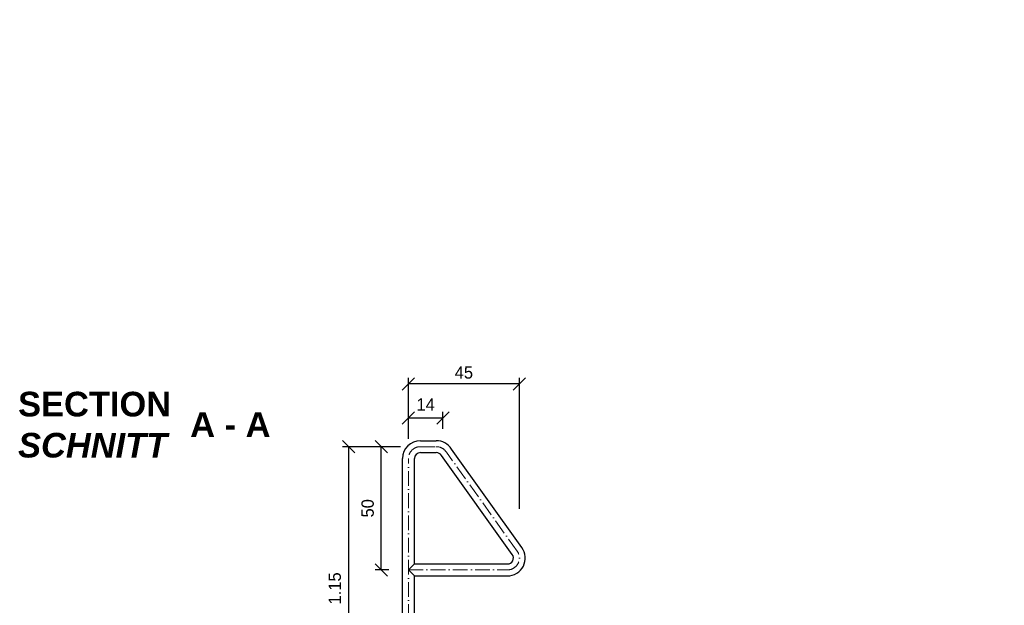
# Model space of a CAD drawing. Header units: millimetres. Extents: x -74592 to 26668, y -531 to 21180.
# Tile 4 of 27: x -1697 to 2298, y 6602 to 8978. Entities that reach past the tile are written whole.
import ezdxf

# ---------------------------------------------------------------- set-up
doc = ezdxf.new("R2010")
doc.units = ezdxf.units.MM
doc.linetypes.add('ACAD_ISO10W100', pattern=[18, 12, -3, 0, -3])
for name, color, linetype, lineweight in [('Bemaßung', 7, 'Continuous', 9), ('Beschriftung', 7, 'Continuous', 9), ('PDSMD', 7, 'Continuous', 18)]:
    doc.layers.add(name, color=color, linetype=linetype, lineweight=lineweight)
doc.styles.add('LBB3.5M1000', font='isocp.shx', dxfattribs={"height": 3.5})
doc.dimstyles.new('DIN', dxfattribs={"dimtxt": 2.5, "dimasz": 2.5, "dimexe": 1.25, "dimexo": 0.625, "dimtad": 1, "dimtih": 1, "dimdec": 4, "dimdsep": 46, "dimlunit": 6, "dimtxsty": 'Standard', "dimcen": 2.5, "dimadec": 0, "dimazin": 0, "dimtfac": 1, "dimtdec": 4, "dimtmove": 0, "dimatfit": 3, "dimfxl": 0, "dimtvp": 1, "dimtolj": 1, "dimtzin": 0, "dimarcsym": 0})

# ---------------------------------------------------------------- blocks, each defined once
blk = doc.blocks.new('_Oblique')
at = {"color": 0, "linetype": 'ByBlock', "lineweight": -2}
blk.add_line((-0.5, -0.5), (0.5, 0.5), dxfattribs=at)
blk = doc.blocks.new('*D27')
at = {"layer": 'Bemaßung', "color": 0, "lineweight": -2, "transparency": 16777216}
for p, q in [((-120, 7277.4), (-120, 7387.7)), ((-120, 7362.7), (20, 7362.7)), ((20, 7317.6), (20, 7387.7))]:
    blk.add_line(p, q, dxfattribs=at)
at = {"layer": 'DEFPOINTS', "color": 0, "transparency": 16777216}
for p in [(20, 7362.7), (20, 7237.6), (-120, 7197.4)]:
    blk.add_point(p, dxfattribs=at)
at = {"layer": 'Bemaßung', "color": 0, "lineweight": -2, "transparency": 16777216, "xscale": 50, "yscale": 50, "zscale": 50, "rotation": 180}
blk.add_blockref('_Oblique', (-120, 7362.7), dxfattribs=at)
at = {"layer": 'Bemaßung', "color": 0, "lineweight": -2, "transparency": 16777216, "xscale": 50, "yscale": 50, "zscale": 50}
blk.add_blockref('_Oblique', (20, 7362.7), dxfattribs=at)
at = {"layer": 'Bemaßung', "color": 0, "transparency": 16777216, "insert": (-50, 7417.4), "char_height": 50, "attachment_point": 5}
blk.add_mtext('\\A1;14', dxfattribs=at)
blk = doc.blocks.new('*D25')
at = {"layer": 'Bemaßung', "color": 0, "lineweight": -2, "transparency": 16777216}
for p, q in [((-120, 7366.8), (-120, 7525.3)), ((330, 6994), (330, 7525.3)), ((330, 7500.3), (-120, 7500.3))]:
    blk.add_line(p, q, dxfattribs=at)
at = {"layer": 'DEFPOINTS', "color": 0, "transparency": 16777216}
for p in [(-120, 7500.3), (-120, 7166.8), (330, 6794)]:
    blk.add_point(p, dxfattribs=at)
at = {"layer": 'Bemaßung', "color": 0, "lineweight": -2, "transparency": 16777216, "xscale": 50, "yscale": 50, "zscale": 50, "rotation": 180}
blk.add_blockref('_Oblique', (-120, 7500.3), dxfattribs=at)
at = {"layer": 'Bemaßung', "color": 0, "lineweight": -2, "transparency": 16777216, "xscale": 50, "yscale": 50, "zscale": 50}
blk.add_blockref('_Oblique', (330, 7500.3), dxfattribs=at)
at = {"layer": 'Bemaßung', "color": 0, "transparency": 16777216, "insert": (105, 7546.6), "char_height": 50, "attachment_point": 5}
blk.add_mtext('\\A1;45', dxfattribs=at)
blk = doc.blocks.new('*D28')
at = {"layer": 'Bemaßung', "color": 0, "lineweight": -2, "transparency": 16777216}
for p, q in [((-151.7, 7245.7), (-255.3, 7245.7)), ((-230.3, 6745.7), (-230.3, 7245.7)), ((-200, 6745.7), (-255.3, 6745.7))]:
    blk.add_line(p, q, dxfattribs=at)
at = {"layer": 'DEFPOINTS', "color": 0, "transparency": 16777216}
for p in [(-230.3, 7245.7), (-71.7, 7245.7), (-120, 6745.7)]:
    blk.add_point(p, dxfattribs=at)
at = {"layer": 'Bemaßung', "color": 0, "lineweight": -2, "transparency": 16777216, "xscale": 50, "yscale": 50, "zscale": 50}
for p, rotation in [((-230.3, 7245.7), 90), ((-230.3, 6745.7), 270)]:
    blk.add_blockref('_Oblique', p, dxfattribs=dict(at, rotation=rotation))
at = {"layer": 'Bemaßung', "color": 0, "transparency": 16777216, "insert": (-285.4, 6995.7), "char_height": 50, "attachment_point": 5, "rotation": 90}
blk.add_mtext('\\A1;50', dxfattribs=at)
blk = doc.blocks.new('*D29')
at = {"layer": 'Bemaßung', "color": 0, "lineweight": -2, "transparency": 16777216}
for p, q in [((-151.7, 7245.7), (-387.8, 7245.7)), ((-362.8, 7245.7), (-362.8, 6095.7)), ((-200, 6095.7), (-387.8, 6095.7))]:
    blk.add_line(p, q, dxfattribs=at)
at = {"layer": 'DEFPOINTS', "color": 0, "transparency": 16777216}
for p in [(-71.7, 7245.7), (-362.8, 6095.7), (-120, 6095.7)]:
    blk.add_point(p, dxfattribs=at)
at = {"layer": 'Bemaßung', "color": 0, "lineweight": -2, "transparency": 16777216, "xscale": 50, "yscale": 50, "zscale": 50}
for p, rotation in [((-362.8, 7245.7), 90), ((-362.8, 6095.7), 270)]:
    blk.add_blockref('_Oblique', p, dxfattribs=dict(at, rotation=rotation))
at = {"layer": 'Bemaßung', "color": 0, "transparency": 16777216, "insert": (-418.8, 6670.7), "char_height": 50, "attachment_point": 5, "rotation": 90}
blk.add_mtext('\\A1;1.15', dxfattribs=at)

msp = doc.modelspace()

# ---------------------------------------------------------------- linework, layer by layer
for p, q in [((-71.7, 7270.04354), (-6.98141, 7270.04354)), ((340.61202, 6836.20728), (54.59404, 7235.77032)), ((-144.15, 6071.58647), (-144.15, 7197.59354)), ((-95.85, 6769.88647), (-95.85, 7197.59354)), ((-71.7, 7221.74354), (-6.98141, 7221.74354)), ((301.34035, 6808.0892), (13.54374, 7210.31913)), ((-95.85, 6769.88647), (-120, 6745.73647)), ((-95.85, 6769.88647), (281.7, 6769.88647)), ((-120, 6745.73647), (-95.85, 6721.58647)), ((-95.85, 6721.58647), (281.7, 6721.58647)), ((-95.85, 6119.88647), (-95.85, 6721.58647))]:
    msp.add_line(p, q)
at = {"linetype": 'ACAD_ISO10W100', "lineweight": 18, "ltscale": 5}
for p, q in [((-71.7, 7245.73647), (-6.88404, 7245.73647)), ((-120, 6095.73647), (-120, 7197.43647)), ((320.977, 6822.1471), (34.16626, 7222.88766)), ((-120, 6745.73647), (281.7, 6745.73647))]:
    msp.add_line(p, q, dxfattribs=at)
for centre, radius, start, end in [((-71.7, 7197.59354), 72.45, 90, 180), ((-6.98141, 7197.59354), 72.45, 31.79891282, 90), ((-71.7, 7197.59354), 24.15, 90, 180), ((-6.98141, 7197.59354), 24.15, 31.79891282, 90), ((281.7, 6794.03647), 72.45, 270, 35.59610741), ((281.7, 6794.03647), 24.15, 270, 35.58382393)]:
    msp.add_arc(centre, radius, start, end)
for centre, start, end in [((-71.7, 7197.43647), 90, 180), ((-6.88404, 7197.43647), 31.79891282, 90), ((281.7, 6794.03647), 270, 35.59136635)]:
    msp.add_arc(centre, 48.3, start, end, dxfattribs=at)

# ---------------------------------------------------------------- texts
at = {"layer": 'Beschriftung', "char_height": 100, "attachment_point": 1, "style": 'LBB3.5M1000'}
for s, width, insert in [('{\\fArial|b1|i0|c0|p34;SECTION\\P\\fArial|b1|i1|c0|p34;SCHNITT}', 963.5542391, (-1703.82313, 7468.5225)), ('{\\fArial|b1|i0|c0|p34;A - A}', 355.0131253, (-1005.56841, 7385.54763))]:
    msp.add_mtext_dynamic_manual_height_columns(s, width=width, gutter_width=17.5, heights=[0], dxfattribs=dict(at, insert=insert))
at = {"layer": 'PDSMD', "color": 7, "lineweight": 0, "insert": (2163.33326, 12356.91207), "char_height": 50, "width": 163.8071633, "attachment_point": 1, "rotation": 90}
msp.add_mtext('\\pi-20.596;{\\fISOCPEUR|b0|i0|c0|p34;CASING} \\P\\pi-124.46;{\\fISOCPEUR|b0|i1|c0|p34;MANTELROHR}', dxfattribs=at)

# ---------------------------------------------------------------- dimensions: what is measured, and where the dimension line sits
at = {"layer": 'Bemaßung'}
for base, p1, p2, text, override, picture, middle in [((-120, 7500.29912), (330, 6794.03647), (-120, 7166.84522), '45', {"dimscale": 20, "dimexo": 10, "dimgap": 0.2, "dimblk1": 'Oblique', "dimblk2": 'Oblique', "dimsah": 1, "dimtmove": 2}, '*D25', (105, 7546.5556)), ((20, 7362.68881), (-120, 7197.43647), (20, 7237.56301), '14', {"dimscale": 20, "dimexo": 4, "dimgap": 0.2, "dimblk1": 'Oblique', "dimblk2": 'Oblique', "dimsah": 1, "dimtmove": 2}, '*D27', (-50, 7417.35724))]:
    dim = msp.add_linear_dim(base=base, p1=p1, p2=p2, text=text, dimstyle='DIN', override=override, dxfattribs=at)
    dim.commit()
    dim.dimension.update_dxf_attribs({"geometry": picture, "text_midpoint": middle, "dimtype": 160})
for base, p1, p2, text, picture, middle in [((-362.76195, 6095.73647), (-71.7, 7245.73647), (-120, 6095.73647), '1.15', '*D29', (-418.83336, 6670.73647)), ((-230.27474, 7245.73647), (-120, 6745.73647), (-71.7, 7245.73647), '50', '*D28', (-285.40934, 6995.73647))]:
    dim = msp.add_linear_dim(base=base, p1=p1, p2=p2, angle=90, text=text, dimstyle='DIN', override={"dimscale": 20, "dimexo": 4, "dimgap": 0.2, "dimblk1": 'Oblique', "dimblk2": 'Oblique', "dimsah": 1, "dimtmove": 2}, dxfattribs=at)
    dim.commit()
    dim.dimension.update_dxf_attribs({"geometry": picture, "text_midpoint": middle, "dimtype": 160})

doc.saveas('drawing.dxf')
